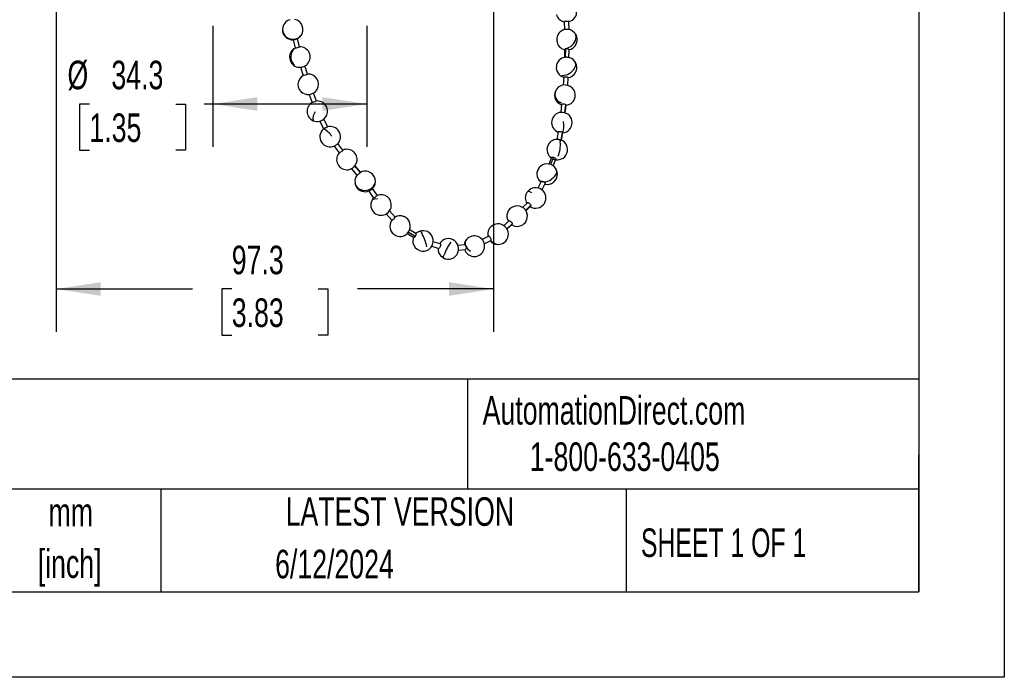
# Model space of a CAD drawing. Header units: millimetres. Extents: x 0 to 838, y 0 to 648.
# Tile 10 of 16: x 619 to 838, y 0 to 146. Entities that reach past the tile are written whole.
import ezdxf

# ---------------------------------------------------------------- set-up
doc = ezdxf.new("R2010")
doc.units = ezdxf.units.MM
doc.header["$LTSCALE"] = 3
doc.linetypes.add('CENTERX2', pattern=[20.32, 12.7, -2.54, 2.54, -2.54])
doc.layers.add('DIMENSIONS', color=140, linetype='Continuous', lineweight=25)
doc.layers.add('TEXT', color=140, linetype='Continuous', lineweight=25)
doc.styles.add('SLDTEXTSTYLE0', font='TXT', dxfattribs={"width": 0.7})
doc.styles.add('SLDTEXTSTYLE1', font='TXT', dxfattribs={"width": 0.65})
doc.dimstyles.new('SLDDIMSTYLE1', dxfattribs={"dimtxt": 6.474023, "dimasz": 9.906, "dimexe": 0, "dimexo": 0.0625, "dimgap": 1.618506, "dimtad": 0, "dimtih": 1, "dimtoh": 1, "dimdec": 1, "dimrnd": 1e-09, "dimzin": 12, "dimdsep": 46, "dimtxsty": 'SLDTEXTSTYLE0', "dimsah": 1, "dimcen": 0.09, "dimadec": 0, "dimazin": 3, "dimtfac": 1, "dimtdec": 1, "dimtofl": 0, "dimtmove": 0, "dimatfit": 3, "dimfxl": 0, "dimfrac": 2, "dimtolj": 1, "dimtzin": 12, "dimarcsym": 0})

# ---------------------------------------------------------------- blocks, each defined once
blk = doc.blocks.new('SW_NOTE_0_1')
at = {"layer": 'TEXT', "color": 0, "linetype": 'CENTERX2', "lineweight": 18, "char_height": 6.35, "attachment_point": 2, "style": 'SLDTEXTSTYLE0'}
for s, insert in [('mm', (8.53, 8.19)), ('[inch]', (8.28, -3.28))]:
    blk.add_mtext(s, dxfattribs=dict(at, insert=insert))
blk = doc.blocks.new('_D_4')
at = {"layer": 'DIMENSIONS'}
for p, q in [((662.02, 145.04), (662.02, 118.14)), ((696.31, 145.04), (696.31, 118.14)), ((634.54, 127.66), (632.37, 127.66)), ((632.37, 127.66), (632.37, 117.37)), ((653.78, 127.66), (655.96, 127.66)), ((655.96, 127.66), (655.96, 117.37)), ((662.02, 127.66), (660.12, 127.66)), ((696.31, 127.66), (662.02, 127.66)), ((632.37, 117.37), (634.54, 117.37)), ((655.96, 117.37), (653.78, 117.37))]:
    blk.add_line(p, q, dxfattribs=at)
for points in [[(662.02, 127.66), (671.93, 126.14), (671.93, 129.19)], [(696.31, 127.66), (686.41, 129.19), (686.41, 126.14)]]:
    blk.add_solid(points, dxfattribs=at)
at = {"layer": 'DIMENSIONS', "char_height": 6.35, "attachment_point": 1, "style": 'SLDTEXTSTYLE0'}
for s, insert in [('%%c', (629.66, 137.3)), ('34.3', (639.43, 137.3)), ('1.35', (634.54, 125.56))]:
    blk.add_mtext(s, dxfattribs=dict(at, insert=insert))
blk = doc.blocks.new('_D_5')
at = {"layer": 'DIMENSIONS'}
for p, q in [((724.52, 205.9), (724.52, 76.95)), ((627.17, 187.7), (627.17, 76.95)), ((627.17, 86.47), (657.46, 86.47)), ((666.23, 86.47), (664.05, 86.47)), ((664.05, 86.47), (664.05, 76.18)), ((685.47, 86.47), (687.64, 86.47)), ((687.64, 86.47), (687.64, 76.18)), ((724.52, 86.47), (694.24, 86.47)), ((664.05, 76.18), (666.23, 76.18)), ((687.64, 76.18), (685.47, 76.18))]:
    blk.add_line(p, q, dxfattribs=at)
for points in [[(627.17, 86.47), (637.08, 84.95), (637.08, 87.99)], [(724.52, 86.47), (714.62, 87.99), (714.62, 84.95)]]:
    blk.add_solid(points, dxfattribs=at)
at = {"layer": 'DIMENSIONS', "char_height": 6.35, "attachment_point": 1, "style": 'SLDTEXTSTYLE0'}
for s, insert in [('97.3', (666.23, 96.11)), ('3.83', (666.23, 84.37))]:
    blk.add_mtext(s, dxfattribs=dict(at, insert=insert))

msp = doc.modelspace()

# ---------------------------------------------------------------- linework, layer by layer
at = {"color": 7, "linetype": 'Continuous'}
for p, q in [((838.21, 647.71), (838.21, 0.01)), ((838.21, 0.01), (0.01, 0.01))]:
    msp.add_line(p, q, dxfattribs=at)
for p, q in [((740.25, 146.03), (740.3, 144.17)), ((741.31, 144.2), (741.27, 146.05)), ((679.88, 141.96), (680.35, 140.13)), ((681.33, 140.38), (680.86, 142.21)), ((740.32, 139.83), (740.29, 137.98)), ((740.5, 139.9), (740.47, 138.05)), ((741.3, 137.96), (741.33, 139.81)), ((683.09, 134.32), (682.53, 136.13)), ((681.56, 135.83), (682.12, 134.02)), ((740.13, 133.65), (740.02, 131.82)), ((741.03, 131.76), (741.14, 133.59)), ((683.49, 129.78), (684.1, 127.99)), ((685.06, 128.31), (684.46, 130.1)), ((739.66, 127.54), (739.47, 125.83)), ((740.5, 127.54), (740.3, 125.72)), ((740.46, 125.61), (740.66, 127.42)), ((739.87, 125.79), (739.53, 125.8)), ((685.84, 123.82), (686.69, 122.14)), ((687.59, 122.59), (686.74, 124.28)), ((738.86, 121.49), (738.56, 119.7)), ((739.86, 121.36), (739.55, 119.57)), ((739.58, 119.66), (739.86, 121.32)), ((739.88, 121.24), (739.91, 121.25)), ((690.97, 117.38), (689.86, 118.89)), ((739.52, 119.64), (739.04, 119.74)), ((689.04, 118.29), (690.15, 116.78)), ((737.44, 115.78), (736.81, 114.28)), ((737.87, 115.8), (737.19, 114.17)), ((737.75, 113.9), (738.38, 115.4)), ((692.9, 113.25), (694.1, 111.8)), ((694.86, 112.41), (693.65, 113.87)), ((694.89, 112.45), (693.68, 113.9)), ((735.08, 110.4), (734.38, 108.95)), ((735.29, 108.5), (735.99, 109.96)), ((696.74, 108.28), (697.8, 106.72)), ((698.64, 107.29), (697.58, 108.85)), ((732.12, 108.18), (731.93, 107.93)), ((732.07, 105.68), (730.98, 104.6)), ((700.57, 103.18), (701.83, 101.78)), ((702.59, 102.46), (701.33, 103.86)), ((732.81, 105.11), (731.58, 103.91)), ((731.7, 103.88), (732.79, 104.95)), ((731.97, 103.24), (732.01, 103.14)), ((702.59, 102.46), (702.59, 102.46)), ((727.93, 101.65), (726.77, 100.56)), ((728.65, 100.99), (727.39, 99.79)), ((727.47, 99.83), (728.62, 100.92)), ((705.21, 98.89), (706.73, 97.9)), ((707.05, 98.14), (705.52, 99.13)), ((707.28, 98.75), (705.76, 99.74)), ((712.61, 96.5), (711.06, 96.98)), ((723.43, 98.2), (721.85, 97.4)), ((722.42, 96.55), (723.89, 97.29)), ((710.76, 96.01), (712.31, 95.52)), ((718.14, 96.3), (716.59, 96.13)), ((716.69, 95.12), (718.25, 95.29)), ((725.28, 96.41), (725.31, 96.4))]:
    msp.add_line(p, q)
at = {"flags": 128}
for points in [[(740.26, 146.03), (740.26, 146.04), (740.3, 146.07), (740.4, 146.1), (740.54, 146.12), (740.71, 146.14), (740.88, 146.14), (741.03, 146.13), (741.16, 146.11), (741.24, 146.08), (741.27, 146.05)], [(680.35, 140.13), (680.36, 140.12), (680.4, 140.13)], [(740.32, 139.83), (740.32, 139.84), (740.37, 139.87), (740.47, 139.9), (740.5, 139.9)], [(740.13, 133.65), (740.13, 133.67), (740.18, 133.7), (740.28, 133.73), (740.42, 133.74), (740.58, 133.74), (740.75, 133.73), (740.91, 133.71), (741.04, 133.67), (741.12, 133.64), (741.14, 133.59), (741.14, 133.59)], [(682.09, 130.08), (682.51, 129.89), (682.76, 129.84)], [(682.76, 129.84), (683.07, 129.77), (683.56, 129.8)], [(685.06, 128.31), (685.04, 128.29), (684.96, 128.26), (684.84, 128.21), (684.69, 128.16), (684.53, 128.1), (684.38, 128.05), (684.24, 128.01), (684.15, 127.99), (684.1, 127.99), (684.1, 127.99)], [(740.5, 127.54), (740.56, 127.52), (740.64, 127.47), (740.67, 127.43), (740.66, 127.42)], [(687.59, 122.59), (687.57, 122.57), (687.5, 122.53), (687.39, 122.47), (687.25, 122.39), (687.1, 122.32), (686.95, 122.25), (686.82, 122.19), (686.73, 122.15), (686.69, 122.14), (686.69, 122.14)], [(738.87, 121.49), (738.87, 121.5), (738.91, 121.54), (739.01, 121.57), (739.15, 121.57), (739.31, 121.56), (739.48, 121.53), (739.63, 121.49), (739.76, 121.44), (739.84, 121.38), (739.86, 121.36), (739.86, 121.36)], [(739.86, 121.36), (739.86, 121.33), (739.86, 121.32)], [(739.05, 119.76), (739.11, 119.76), (739.16, 119.73), (739.2, 119.69), (739.24, 119.63), (739.28, 119.55), (739.31, 119.45), (739.33, 119.34), (739.35, 119.21)], [(690.97, 117.38), (690.96, 117.34), (690.9, 117.28), (690.81, 117.19), (690.68, 117.09), (690.55, 116.99), (690.41, 116.9), (690.29, 116.83), (690.2, 116.78), (690.16, 116.77), (690.15, 116.78)], [(737.44, 115.78), (737.48, 115.83), (737.57, 115.85), (737.7, 115.84), (737.86, 115.8), (737.87, 115.8)], [(737.87, 115.8), (738.02, 115.74), (738.16, 115.67), (738.28, 115.58), (738.36, 115.5), (738.38, 115.42), (738.37, 115.4)], [(694.86, 112.41), (694.81, 112.37), (694.71, 112.28), (694.59, 112.18), (694.46, 112.07), (694.34, 111.97), (694.23, 111.88), (694.15, 111.82), (694.11, 111.8), (694.11, 111.8)], [(694.89, 112.45), (694.87, 112.42), (694.86, 112.41)], [(738.31, 113.35), (738.45, 113.1), (738.52, 112.8), (738.51, 112.48), (738.42, 112.14), (738.25, 111.8), (738.01, 111.46), (737.71, 111.15), (737.36, 110.87)], [(734.56, 110.74), (734.56, 110.74), (735.01, 110.26)], [(735.08, 110.4), (735.13, 110.45), (735.23, 110.46), (735.36, 110.44), (735.52, 110.39), (735.67, 110.32), (735.73, 110.29)], [(735.73, 110.29), (735.81, 110.24), (735.92, 110.14), (735.99, 110.05), (736, 109.98), (735.99, 109.96)], [(733, 107.87), (732.71, 108.04), (732.47, 108.15), (732.28, 108.21), (732.16, 108.22), (732.11, 108.19)], [(697.41, 106.13), (697.33, 105.96), (697.21, 105.49)], [(698.68, 106.48), (698.31, 106.51), (697.99, 106.48), (697.72, 106.41), (697.52, 106.29), (697.4, 106.13)], [(698.64, 107.29), (698.63, 107.27), (698.56, 107.21), (698.46, 107.13), (698.33, 107.04), (698.19, 106.95), (698.06, 106.86), (697.94, 106.78), (697.85, 106.74), (697.81, 106.72), (697.81, 106.72)], [(732.07, 105.68), (732.14, 105.71), (732.25, 105.69), (732.37, 105.64), (732.5, 105.54), (732.62, 105.42), (732.72, 105.29), (732.79, 105.16), (732.81, 105.11)], [(732.81, 105.11), (732.82, 105.05), (732.8, 104.97), (732.78, 104.96)], [(701.9, 101.81), (701.88, 101.8), (701.84, 101.78), (701.84, 101.79)], [(704.61, 102.57), (704.07, 102.74), (703.72, 102.76)], [(727.93, 101.65), (727.99, 101.68), (728.09, 101.66), (728.21, 101.6), (728.34, 101.5), (728.46, 101.38), (728.56, 101.25), (728.63, 101.12), (728.65, 101.01), (728.65, 100.99)], [(728.65, 100.99), (728.64, 100.93), (728.62, 100.92)], [(707.69, 99.16), (707.49, 99.04), (707.22, 98.8)], [(708.44, 99.42), (707.76, 99.2), (707.69, 99.16)], [(708.05, 99.32), (708.11, 99.32), (708.23, 99.26), (708.37, 99.12), (708.53, 98.9)], [(707.05, 98.14), (706.99, 98.07), (706.89, 97.97), (706.81, 97.91), (706.74, 97.9), (706.73, 97.91)], [(712.61, 96.5), (712.62, 96.49), (712.67, 96.45), (712.69, 96.35), (712.69, 96.22), (712.67, 96.06), (712.62, 95.9), (712.55, 95.75), (712.48, 95.62), (712.4, 95.55), (712.33, 95.52), (712.31, 95.53)], [(723.43, 98.2), (723.5, 98.2), (723.58, 98.15), (723.68, 98.05), (723.77, 97.92), (723.85, 97.77), (723.91, 97.62), (723.94, 97.48), (723.94, 97.37), (723.91, 97.3), (723.89, 97.29)], [(718.14, 96.29), (718.17, 96.29), (718.24, 96.25), (718.26, 96.23)], [(718.37, 95.98), (718.39, 95.84), (718.41, 95.67), (718.39, 95.52), (718.36, 95.39), (718.3, 95.31), (718.25, 95.29)], [(713.11, 93.53), (713.76, 93.2), (713.87, 93.18)], [(713.39, 93.36), (713.39, 93.36), (713.35, 93.43), (713.36, 93.57), (713.4, 93.78), (713.49, 94.06)]]:
    msp.add_lwpolyline(points, dxfattribs=at)
for centre, radius, start, end in [((740.58, 148.09), 2.13, 193.0304, 261.217), ((740.89, 148.11), 2.11, 280.3836, 9.28), ((679.64, 144.38), 2.08, 101.3081, 180.9276), ((680.02, 144.65), 1.84, 46.9585, 83.3242), ((679.84, 144.25), 2.26, 295.751, 50.6012), ((679.67, 144.26), 2.14, 177.7341, 233.6929), ((679.62, 144.13), 2.08, 173.9143, 232.2832), ((679.78, 144.16), 2.21, 229.77, 273.3681), ((679.82, 144.43), 2.36, 233.1222, 319.2849), ((740.85, 142), 2.28, 97.6489, 186.6497), ((740.9, 142.16), 2.12, 40.1232, 99.628), ((741.08, 142.07), 2.06, 5.2117, 45.2981), ((741.4, 142.57), 1.5, 346.6577, 40.4684), ((679.31, 146.17), 4.26, 277.9495, 290.8924), ((679.97, 143.53), 3.43, 277.2812, 293.3796), ((681.41, 138.1), 2.28, 318.7598, 93.3902), ((740.78, 141.95), 2.21, 185.683, 257.8074), ((740.06, 142.86), 2.86, 278.5024, 347.2215), ((740.91, 141.98), 2.24, 280.9431, 7.2163), ((681.37, 138.1), 2.27, 138.579, 275.611), ((681.86, 138.16), 2.49, 147.1569, 228.0113), ((681.13, 138.41), 1.89, 113.481, 140.7767), ((681.44, 138.4), 2.01, 120.9978, 146.4276), ((740.81, 138.9), 1.05, 60.0913, 106.9304), ((680.78, 140.07), 4.32, 280.7775, 293.5718), ((681.68, 137.75), 1.84, 296.7096, 321.2784), ((740.67, 135.75), 2.19, 172.4484, 255.7338), ((740.65, 135.89), 2.16, 94.6111, 176.2558), ((740.76, 136.14), 1.94, 83.9783, 98.4307), ((740.91, 136.02), 2.03, 32.0942, 88.5197), ((741.4, 136.44), 1.4, 323.251, 28.069), ((740.99, 135.84), 2.07, 351.7881, 37.6174), ((683.25, 132.04), 2.28, 119.2894, 239.3708), ((681.88, 136.52), 2.51, 275.5542, 298.7932), ((683.37, 132.34), 1.98, 57.4894, 98.7621), ((683.26, 132.05), 2.29, 300.8882, 59.1541), ((739.78, 137.24), 3.2, 269.0058, 329.1132), ((740.78, 135.78), 2.27, 279.8905, 353.948), ((740.3, 129.74), 2.16, 83.5806, 158.9748), ((740.46, 129.65), 2.23, 335.9844, 87.9462), ((683.25, 132), 2.24, 257.309, 277.9391), ((682.13, 135.42), 5.81, 284.2421, 292.1846), ((683.23, 132.05), 2.29, 298.5039, 329.1915), ((684.1, 130.66), 0.662, 289.8182, 300.2392), ((740.35, 129.61), 2.24, 156.4648, 251.9122), ((740.23, 129.86), 2.05, 161.5989, 252.5644), ((685.26, 126.03), 2.26, 119.9721, 247.0632), ((685.38, 126.5), 1.83, 63.3666, 101.4244), ((685.29, 126.05), 2.28, 308.9284, 66.5354), ((740.09, 126.71), 0.93, 63.3081, 117.2599), ((740.46, 129.57), 2.2, 275.135, 337.8516), ((687.04, 124.35), 2.74, 144.9225, 187.9892), ((739.71, 123.53), 2.28, 94.4597, 247.7798), ((739.73, 123.52), 2.28, 274.5538, 86.4097), ((685.24, 125.79), 2.04, 245.0233, 287.3394), ((684.13, 128.34), 4.83, 290.8209, 302.57), ((735.06, 122.8), 5.09, 342.3014, 10.595), ((688.12, 120.37), 2.27, 130.2116, 296.1075), ((684.56, 117.84), 4.75, 34.1739, 63.8649), ((688.18, 120.39), 2.26, 315.8239, 107.5842), ((687.86, 120.75), 2.75, 297.472, 315.0693), ((738.67, 117.51), 2.27, 80.6113, 235.2596), ((738.7, 117.51), 2.29, 248.9986, 68.9986), ((731.83, 118.67), 7.55, 339.5422, 4.1185), ((691.85, 115.28), 2.27, 136.5169, 260.5886), ((691.86, 115.58), 2, 78.6196, 116.3128), ((691.89, 115.32), 2.26, 321.2709, 80.8319), ((736.43, 112.07), 2.26, 31.7266, 128.7106), ((691.87, 115.17), 2.16, 259.6555, 298.6336), ((689.74, 117.83), 5.56, 304.7443, 311.944), ((692.76, 114.08), 0.797, 331.0481, 351.0581), ((690.83, 116.79), 4.06, 310.3416, 314.0185), ((695.48, 110.53), 1.85, 136.803, 193.5431), ((695.91, 110.65), 2.06, 70.9714, 119.9183), ((695.94, 110.43), 2.26, 315.5153, 73.5402), ((736.44, 112.04), 2.29, 128.3942, 214.6599), ((736.47, 112.03), 2.25, 307.9756, 33.071), ((695.62, 110.46), 2, 190.4847, 261.7298), ((695.86, 110.33), 2.2, 186.2022, 253.9273), ((695.86, 110.84), 2.42, 257.3299, 339.3234), ((735.43, 111.45), 1.12, 219.3051, 251.3223), ((735.54, 113.4), 3.11, 273.4039, 305.8093), ((736.49, 111.91), 2.14, 254.9092, 309.5352), ((695.91, 110.3), 2.17, 252.4846, 293.3972), ((694.96, 111.82), 3.97, 297.1634, 311.0832), ((699.51, 105.18), 2.25, 351.1511, 112.9856), ((733.73, 106.76), 2.16, 146.8994, 213.9821), ((733.89, 106.74), 2.28, 327.9837, 140.9477), ((699.46, 105.15), 2.28, 171.4296, 322.9858), ((698.81, 105.64), 1.49, 132.1, 160.8273), ((733.88, 106.73), 2.28, 237.1334, 328.5234), ((699.74, 105.07), 2.01, 320.047, 353.1499), ((729.72, 102.72), 2.24, 113.0049, 211.7481), ((729.77, 102.73), 2.25, 10.2649, 114.3182), ((729.83, 102.64), 2.21, 292.7434, 12.9667), ((703.67, 100.47), 2.26, 142.1885, 246.5467), ((703.81, 100.5), 2.31, 145.5965, 156.2013), ((700.73, 103.73), 2.25, 301.29, 325.6262), ((703.57, 100.99), 1.77, 85.0095, 126.7047), ((703.69, 100.64), 2.12, 69.5283, 121.3082), ((703.69, 100.49), 2.28, 326.0005, 66.2803), ((725.52, 98.68), 2.29, 295.0803, 115.0803), ((703.73, 100.33), 2.17, 243.5639, 328.8823), ((706.52, 98.69), 0.761, 313.3533, 4.7583), ((708.8, 97.16), 2.29, 278.942, 98.942), ((700.75, 94.33), 9.02, 9.8454, 30.4344), ((725.4, 98.76), 2.17, 113.0712, 196.4442), ((729.77, 102.6), 2.2, 234.7677, 294.5616), ((708.79, 97.14), 2.26, 159.196, 279.4079), ((714.44, 95.49), 2.2, 52.5491, 151.8128), ((725.9, 89.4), 13.25, 145.3889, 159.4014), ((714.45, 95.38), 2.28, 255.2552, 54.3142), ((720.23, 96.02), 2.28, 325.089, 173.4855), ((719.29, 96.69), 1.13, 146.8108, 204.3882), ((725.35, 98.34), 1.92, 215.0696, 267.9948), ((725.48, 97.62), 1.23, 199.1514, 260.652), ((725.58, 98.47), 2.07, 261.8308, 296.1511), ((714.27, 95.29), 2.1, 172.3755, 236.6765), ((720.23, 95.97), 2.26, 198.2272, 325.9469), ((717.67, 95.82), 0.721, 13.2594, 34.7379), ((721.14, 97.52), 3.17, 209.0252, 236.2192)]:
    msp.add_arc(centre, radius, start, end)
at = {"layer": 'TEXT'}
for p, q in [((819.15, 628.65), (819.15, 19.05)), ((819.15, 66.38), (19.05, 66.38)), ((718.73, 66.38), (718.73, 41.91)), ((819.15, 19.05), (819.15, 49.53)), ((819.15, 41.91), (19.05, 41.91)), ((650.44, 41.91), (650.44, 19.05)), ((754.05, 41.91), (754.05, 19.05)), ((19.05, 19.05), (819.15, 19.05))]:
    msp.add_line(p, q, dxfattribs=at)

# ---------------------------------------------------------------- block references
at = {"layer": 'TEXT', "linetype": 'CENTERX2', "lineweight": 18}
msp.add_blockref('SW_NOTE_0_1', (621.86, 31.77), dxfattribs=at)

# ---------------------------------------------------------------- texts
at = {"layer": 'TEXT', "linetype": 'CENTERX2', "lineweight": 18, "char_height": 6.35}
for s, insert, attachment_point, style in [('AutomationDirect.com', (722.08, 62.63), 1, 'SLDTEXTSTYLE0'), ('1-800-633-0405', (732.57, 52.31), 1, 'SLDTEXTSTYLE0'), ('LATEST VERSION', (703.66, 40.09), 2, 'SLDTEXTSTYLE0'), ('SHEET 1 OF 1', (757.32, 33.15), 1, 'SLDTEXTSTYLE1'), ('6/12/2024', (689.1, 28.4), 2, 'SLDTEXTSTYLE0')]:
    msp.add_mtext(s, dxfattribs=dict(at, insert=insert, attachment_point=attachment_point, style=style))

# ---------------------------------------------------------------- dimensions: what is measured, and where the dimension line sits
at = {"layer": 'DIMENSIONS'}
dim = msp.add_linear_dim(base=(627.173, 86.4709), p1=(724.522, 209.7054), p2=(627.173, 191.5084), dimstyle='SLDDIMSTYLE1', dxfattribs=at)
dim.commit()
dim.dimension.update_dxf_attribs({"geometry": '_D_5', "text_midpoint": (675.8475, 86.4709), "dimtype": 160})
dim = msp.add_linear_dim(base=(696.31, 127.66), p1=(662.02, 148.85), p2=(696.31, 148.85), text='%%c<>', dimstyle='SLDDIMSTYLE1', dxfattribs=at)
dim.commit()
dim.dimension.update_dxf_attribs({"geometry": '_D_4', "text_midpoint": (644.16, 127.66), "dimtype": 160})

doc.saveas('drawing.dxf')
